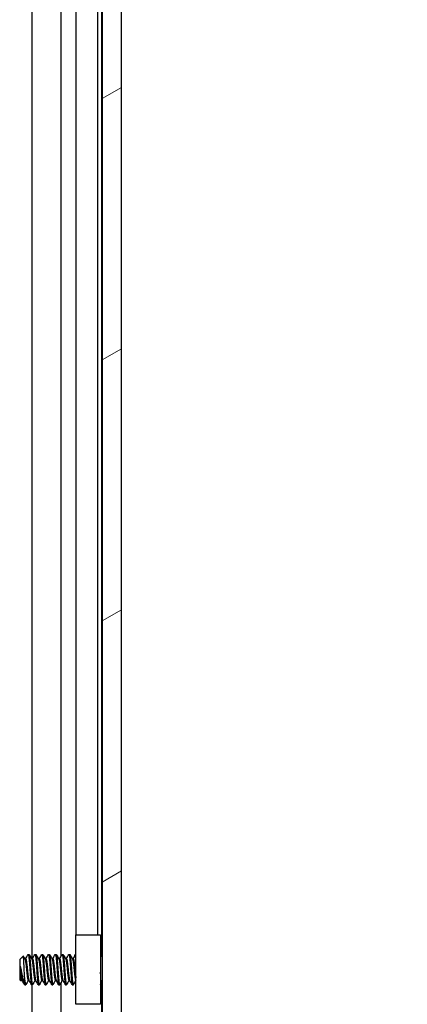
# Model space of a CAD drawing. Header units: millimetres. Extents: x 64 to 1798, y 64 to 1380.
# Tile 51 of 73: x 1066 to 1102, y 559 to 651. Entities that reach past the tile are written whole.
import ezdxf

# ---------------------------------------------------------------- set-up
doc = ezdxf.new("R2010")
doc.units = ezdxf.units.MM
doc.header["$LTSCALE"] = 6.666667
for name, color, linetype, lineweight in [('Dimension (ANSI)', 7, 'Continuous', 25), ('Hatch (ANSI)', 7, 'Continuous', 18), ('Visible (ANSI)', 7, 'Continuous', 25)]:
    doc.layers.add(name, color=color, linetype=linetype, lineweight=lineweight)
doc.styles.add('Note Text (ANSI)', font='tahoma.ttf')
doc.dimstyles.new('Default - mm (ANSI)', dxfattribs={"dimscale": 6.666667, "dimtxt": 1.75, "dimasz": 1.5, "dimexe": 2, "dimexo": 1, "dimgap": 0.8, "dimtad": 0, "dimtih": 1, "dimtoh": 1, "dimrnd": 1e-08, "dimzin": 0, "dimdsep": 46, "dimtxsty": 'Note Text (ANSI)', "dimblk": 'Filled-2', "dimcen": 0.09, "dimdle": 10, "dimclrd": 256, "dimclre": 256, "dimclrt": 256, "dimadec": 1, "dimazin": 0, "dimtfac": 1.741714, "dimtofl": 0, "dimtmove": 0, "dimatfit": 3, "dimldrblk": 'Filled-1', "dimfxl": 1, "dimtolj": 1, "dimtzin": 0, "dimlwd": -1, "dimlwe": -1, "dimarcsym": 0})

# ---------------------------------------------------------------- blocks, each defined once
blk = doc.blocks.new('Filled-2')
at = {"color": 0}
for p, q in [((0, 0), (-1, 0.1667)), ((-1, 0.1667), (-1, -0.1667)), ((-1, 0), (0, 0)), ((-1, -0.1667), (0, 0))]:
    blk.add_line(p, q, dxfattribs=at)
at = {"color": 0, "flags": 128}
blk.add_lwpolyline([(-1, -0.1667), (0, 0), (-1, 0.1667), (-1, -0.1667)], dxfattribs=at)
at = {"color": 0}
blk.add_solid([(-1, -0.1667), (0, 0), (-1, 0.1667), (-1, -0.1667)], dxfattribs=at)
blk = doc.blocks.new('*D11')
at = {"layer": 'Defpoints', "color": 0, "transparency": 16777216}
for p in [(1066.751, 1016.596), (1161.897, 1016.596), (1066.751, 464.166)]:
    blk.add_point(p, dxfattribs=at)
at = {"layer": 'Dimension (ANSI)', "transparency": 16777216}
for p, q in [((1073.418, 1016.596), (1175.231, 1016.596)), ((1161.897, 1006.596), (1161.897, 764.755)), ((1161.897, 474.166), (1161.897, 716.007)), ((1073.418, 464.166), (1175.231, 464.166))]:
    blk.add_line(p, q, dxfattribs=at)
at = {"layer": 'Dimension (ANSI)', "transparency": 16777216, "xscale": 10, "yscale": 10, "zscale": 10}
for p, rotation in [((1161.897, 1016.596), 90), ((1161.897, 464.166), 270)]:
    blk.add_blockref('Filled-2', p, dxfattribs=dict(at, rotation=rotation))
at = {"layer": 'Dimension (ANSI)', "transparency": 16777216, "char_height": 11.66667, "attachment_point": 5, "style": 'Note Text (ANSI)'}
for s, insert in [('\\A1; 552.43 mm', (1161.897, 751.791)), ('\\A1;[21.749 in]', (1161.897, 727.416))]:
    blk.add_mtext(s, dxfattribs=dict(at, insert=insert))
blk = doc.blocks.new('Filled-1')
at = {"color": 0}
for p, q in [((0, 0), (-1, 0.3333)), ((-1, 0.3333), (-1, -0.3333)), ((-1, 0), (0, 0)), ((-1, -0.3333), (0, 0))]:
    blk.add_line(p, q, dxfattribs=at)
at = {"color": 0, "flags": 128}
blk.add_lwpolyline([(-1, -0.3333), (0, 0), (-1, 0.3333), (-1, -0.3333)], dxfattribs=at)
at = {"color": 0}
blk.add_solid([(-1, -0.3333), (0, 0), (-1, 0.3333), (-1, -0.3333)], dxfattribs=at)

msp = doc.modelspace()

# ---------------------------------------------------------------- hatches: boundary and pattern name
at = {"layer": 'Hatch (ANSI)'}
h = msp.add_hatch(dxfattribs=at)
h.set_pattern_fill('ANSI31', color=256, scale=169.333333, angle=-15, style=0)
h.set_pattern_definition([(30, (0, 0), (-10.58333, 18.33087), [])])
h.paths.add_polyline_path([(1073.257, 468.0803), (1075.0604, 468.0803), (1075.0604, 1012.6817), (1073.257, 1012.6817)])

# ---------------------------------------------------------------- linework, layer by layer
at = {"layer": 'Visible (ANSI)'}
for p, q in [((1073.257, 1012.6817), (1073.257, 468.0803)), ((1075.0604, 468.0803), (1075.0604, 1012.6817)), ((1069.4015, 563.8325), (1069.4015, 739.188)), ((1073.2184, 563.8632), (1073.2184, 739.0988)), ((1066.6949, 563.5738), (1066.6949, 738.9586)), ((1070.8054, 565.831), (1070.8054, 737.131)), ((1072.8374, 565.831), (1072.8374, 737.131)), ((1070.7874, 565.831), (1073.0874, 565.831)), ((1070.7874, 559.331), (1070.7874, 565.831)), ((1073.0874, 565.831), (1073.0874, 559.331)), ((1066.3292, 564.0034), (1066.4086, 564.0034)), ((1066.9642, 564.0034), (1067.0436, 564.0034)), ((1067.5992, 564.0034), (1067.6786, 564.0034)), ((1068.2342, 564.0034), (1068.3136, 564.0034)), ((1068.8692, 564.0034), (1068.9486, 564.0034)), ((1069.5042, 564.0034), (1069.5836, 564.0034)), ((1070.1392, 564.0034), (1070.2186, 564.0034)), ((1070.7742, 564.0034), (1070.7874, 564.0034)), ((1065.5354, 563.5271), (1065.8585, 563.8502)), ((1065.5354, 563.5271), (1065.5354, 561.6348)), ((1066.0216, 563.5738), (1066.0911, 563.5738)), ((1066.6566, 563.5738), (1066.7261, 563.5738)), ((1067.2916, 563.5738), (1067.3611, 563.5738)), ((1067.9266, 563.5738), (1067.9961, 563.5738)), ((1068.5616, 563.5738), (1068.6311, 563.5738)), ((1069.1966, 563.5738), (1069.2661, 563.5738)), ((1069.8316, 563.5738), (1069.9011, 563.5738)), ((1070.4666, 563.5738), (1070.5361, 563.5738)), ((1073.0874, 563.7322), (1073.257, 563.9018)), ((1065.5821, 562.9041), (1065.5821, 562.1363)), ((1065.5354, 561.6348), (1065.6542, 561.5161)), ((1065.6942, 561.5882), (1065.7637, 561.5882)), ((1066.0117, 561.1586), (1066.0117, 561.5844)), ((1066.3292, 561.5882), (1066.3987, 561.5882)), ((1066.9642, 561.5882), (1067.0337, 561.5882)), ((1067.5992, 561.5882), (1067.6687, 561.5882)), ((1068.2342, 561.5882), (1068.3037, 561.5882)), ((1068.8692, 561.5882), (1068.9387, 561.5882)), ((1069.4015, 477.491), (1069.4015, 561.388)), ((1069.5042, 561.5882), (1069.5737, 561.5882)), ((1070.1392, 561.5882), (1070.2087, 561.5882)), ((1070.7742, 561.5882), (1070.7874, 561.5882)), ((1073.1768, 561.3404), (1073.257, 561.2602)), ((1073.2184, 477.491), (1073.2184, 561.2988)), ((1066.0117, 561.1586), (1066.0911, 561.1586)), ((1066.6467, 561.1586), (1066.7261, 561.1586)), ((1066.6949, 477.491), (1066.6949, 561.1586)), ((1067.2817, 561.1586), (1067.3611, 561.1586)), ((1067.9167, 561.1586), (1067.9961, 561.1586)), ((1068.5517, 561.1586), (1068.6311, 561.1586)), ((1069.1867, 561.1586), (1069.2661, 561.1586)), ((1069.8217, 561.1586), (1069.9011, 561.1586)), ((1070.4567, 561.1586), (1070.5361, 561.1586)), ((1073.0874, 559.331), (1070.7874, 559.331))]:
    msp.add_line(p, q, dxfattribs=at)
msp.add_ellipse((1070.6908, 562.581), major_axis=(0, 0.343), ratio=0.1068566, start_param=0.4127074, end_param=2.7288852, dxfattribs=at)
for points in [[(1066.0812, 563.5738), (1066.1595, 563.7127), (1066.2374, 563.8518), (1066.3152, 563.991)], [(1066.4225, 563.991), (1066.5036, 563.846), (1066.5848, 563.7012), (1066.6663, 563.5565)], [(1066.7162, 563.5738), (1066.7945, 563.7127), (1066.8724, 563.8518), (1066.9502, 563.991)], [(1067.0575, 563.991), (1067.1386, 563.846), (1067.2198, 563.7012), (1067.3013, 563.5565)], [(1067.3512, 563.5738), (1067.4295, 563.7127), (1067.5074, 563.8518), (1067.5852, 563.991)], [(1067.6925, 563.991), (1067.7736, 563.846), (1067.8548, 563.7012), (1067.9363, 563.5565)], [(1067.9862, 563.5738), (1068.0645, 563.7127), (1068.1424, 563.8518), (1068.2202, 563.991)], [(1068.3275, 563.991), (1068.4086, 563.846), (1068.4898, 563.7012), (1068.5713, 563.5565)], [(1068.6212, 563.5738), (1068.6995, 563.7127), (1068.7774, 563.8518), (1068.8552, 563.991)], [(1068.9625, 563.991), (1069.0436, 563.846), (1069.1248, 563.7012), (1069.2063, 563.5565)], [(1069.2562, 563.5738), (1069.3345, 563.7127), (1069.4124, 563.8518), (1069.4902, 563.991)], [(1069.5975, 563.991), (1069.6786, 563.846), (1069.7598, 563.7012), (1069.8413, 563.5565)], [(1069.8912, 563.5738), (1069.9695, 563.7127), (1070.0474, 563.8518), (1070.1252, 563.991)], [(1070.2325, 563.991), (1070.3136, 563.846), (1070.3948, 563.7012), (1070.4763, 563.5565)], [(1070.5262, 563.5738), (1070.6045, 563.7127), (1070.6824, 563.8518), (1070.7602, 563.991)], [(1065.8684, 563.8464), (1065.9226, 563.7497), (1065.9769, 563.6531), (1066.0313, 563.5565)], [(1073.2418, 563.8866), (1073.2469, 563.8956), (1073.252, 563.9047), (1073.257, 563.9138)], [(1065.5821, 562.9041), (1065.6088, 562.8053), (1065.6334, 562.6955), (1065.6555, 562.581)], [(1065.7041, 561.5882), (1065.6914, 561.5656), (1065.6787, 561.543), (1065.6659, 561.5204)], [(1065.9797, 561.2033), (1065.9046, 561.3375), (1065.8294, 561.4716), (1065.7539, 561.6054)], [(1066.3391, 561.5882), (1066.2608, 561.4493), (1066.1829, 561.3102), (1066.105, 561.171)], [(1066.6327, 561.171), (1066.5517, 561.316), (1066.4705, 561.4608), (1066.3889, 561.6054)], [(1066.9741, 561.5882), (1066.8958, 561.4493), (1066.8179, 561.3102), (1066.74, 561.171)], [(1067.2677, 561.171), (1067.1867, 561.316), (1067.1055, 561.4608), (1067.0239, 561.6054)], [(1067.6091, 561.5882), (1067.5308, 561.4493), (1067.4529, 561.3102), (1067.375, 561.171)], [(1067.9027, 561.171), (1067.8217, 561.316), (1067.7405, 561.4608), (1067.6589, 561.6054)], [(1068.2441, 561.5882), (1068.1658, 561.4493), (1068.0879, 561.3102), (1068.01, 561.171)], [(1068.5377, 561.171), (1068.4567, 561.316), (1068.3755, 561.4608), (1068.2939, 561.6054)], [(1068.8791, 561.5882), (1068.8008, 561.4493), (1068.7229, 561.3102), (1068.645, 561.171)], [(1069.1727, 561.171), (1069.0917, 561.316), (1069.0105, 561.4608), (1068.9289, 561.6054)], [(1069.5141, 561.5882), (1069.4358, 561.4493), (1069.3579, 561.3102), (1069.28, 561.171)], [(1069.8077, 561.171), (1069.7267, 561.316), (1069.6455, 561.4608), (1069.5639, 561.6054)], [(1070.1491, 561.5882), (1070.0708, 561.4493), (1069.9929, 561.3102), (1069.915, 561.171)], [(1070.4427, 561.171), (1070.3617, 561.316), (1070.2805, 561.4608), (1070.1989, 561.6054)], [(1070.7841, 561.5882), (1070.7058, 561.4493), (1070.6279, 561.3102), (1070.55, 561.171)], [(1073.182, 561.3353), (1073.1513, 561.2805), (1073.1206, 561.2258), (1073.09, 561.171)]]:
    msp.add_open_spline(points, degree=3, dxfattribs=at)
for points, weights, knots in [([(1066.3152, 563.991), (1066.3509, 564.0548), (1066.3821, 563.8128), (1066.435, 563.4022), (1066.4879, 562.581)], [0.937106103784, 0.916453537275, 1, 0.866025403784, 1], [0.076837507, 0.076837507, 0.076837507, 0.083333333, 0.083333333, 0.09375, 0.09375, 0.09375]), ([(1066.4086, 564.0034), (1066.4369, 564.0034), (1066.4615, 563.8128), (1066.5144, 563.4022), (1066.5673, 562.581)], [0.933012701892, 0.933012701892, 1, 0.866025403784, 1], [0.140625, 0.140625, 0.140625, 0.145833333, 0.145833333, 0.15625, 0.15625, 0.15625]), ([(1066.9502, 563.991), (1066.9859, 564.0548), (1067.0171, 563.8128), (1067.07, 563.4022), (1067.1229, 562.581)], [0.937106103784, 0.916453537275, 1, 0.866025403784, 1], [0.139337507, 0.139337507, 0.139337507, 0.145833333, 0.145833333, 0.15625, 0.15625, 0.15625]), ([(1067.0436, 564.0034), (1067.0719, 564.0034), (1067.0965, 563.8128), (1067.1494, 563.4022), (1067.2023, 562.581)], [0.933012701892, 0.933012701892, 1, 0.866025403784, 1], [0.203125, 0.203125, 0.203125, 0.208333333, 0.208333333, 0.21875, 0.21875, 0.21875]), ([(1067.5852, 563.991), (1067.6209, 564.0548), (1067.6521, 563.8128), (1067.705, 563.4022), (1067.7579, 562.581)], [0.937106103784, 0.916453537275, 1, 0.866025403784, 1], [0.201837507, 0.201837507, 0.201837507, 0.208333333, 0.208333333, 0.21875, 0.21875, 0.21875]), ([(1067.6786, 564.0034), (1067.7069, 564.0034), (1067.7315, 563.8128), (1067.7844, 563.4022), (1067.8373, 562.581)], [0.933012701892, 0.933012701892, 1, 0.866025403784, 1], [0.265625, 0.265625, 0.265625, 0.270833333, 0.270833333, 0.28125, 0.28125, 0.28125]), ([(1068.2202, 563.991), (1068.2559, 564.0548), (1068.2871, 563.8128), (1068.34, 563.4022), (1068.3929, 562.581)], [0.937106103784, 0.916453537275, 1, 0.866025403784, 1], [0.264337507, 0.264337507, 0.264337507, 0.270833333, 0.270833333, 0.28125, 0.28125, 0.28125]), ([(1068.3136, 564.0034), (1068.3419, 564.0034), (1068.3665, 563.8128), (1068.4194, 563.4022), (1068.4723, 562.581)], [0.933012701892, 0.933012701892, 1, 0.866025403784, 1], [0.328125, 0.328125, 0.328125, 0.333333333, 0.333333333, 0.34375, 0.34375, 0.34375]), ([(1068.8552, 563.991), (1068.8909, 564.0548), (1068.9221, 563.8128), (1068.975, 563.4022), (1069.0279, 562.581)], [0.937106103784, 0.916453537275, 1, 0.866025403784, 1], [0.326837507, 0.326837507, 0.326837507, 0.333333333, 0.333333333, 0.34375, 0.34375, 0.34375]), ([(1068.9486, 564.0034), (1068.9769, 564.0034), (1069.0015, 563.8128), (1069.0544, 563.4022), (1069.1073, 562.581)], [0.933012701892, 0.933012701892, 1, 0.866025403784, 1], [0.390625, 0.390625, 0.390625, 0.395833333, 0.395833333, 0.40625, 0.40625, 0.40625]), ([(1069.4902, 563.991), (1069.5259, 564.0548), (1069.5571, 563.8128), (1069.61, 563.4022), (1069.6629, 562.581)], [0.937106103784, 0.916453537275, 1, 0.866025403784, 1], [0.389337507, 0.389337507, 0.389337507, 0.395833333, 0.395833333, 0.40625, 0.40625, 0.40625]), ([(1069.5836, 564.0034), (1069.6119, 564.0034), (1069.6365, 563.8128), (1069.6894, 563.4022), (1069.7423, 562.581)], [0.933012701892, 0.933012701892, 1, 0.866025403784, 1], [0.453125, 0.453125, 0.453125, 0.458333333, 0.458333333, 0.46875, 0.46875, 0.46875]), ([(1070.1252, 563.991), (1070.1609, 564.0548), (1070.1921, 563.8128), (1070.245, 563.4022), (1070.2979, 562.581)], [0.937106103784, 0.916453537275, 1, 0.866025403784, 1], [0.451837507, 0.451837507, 0.451837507, 0.458333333, 0.458333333, 0.46875, 0.46875, 0.46875]), ([(1070.2186, 564.0034), (1070.2469, 564.0034), (1070.2715, 563.8128), (1070.3244, 563.4022), (1070.3773, 562.581)], [0.933012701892, 0.933012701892, 1, 0.866025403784, 1], [0.515625, 0.515625, 0.515625, 0.520833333, 0.520833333, 0.53125, 0.53125, 0.53125]), ([(1066.0313, 563.5565), (1066.049, 563.5252), (1066.0646, 563.4408), (1066.1175, 563.1542), (1066.1704, 562.581), (1066.2234, 562.0078), (1066.2763, 561.7212), (1066.3008, 561.5882), (1066.3292, 561.5882)], [0.941196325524, 0.956426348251, 1, 0.866025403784, 1, 0.866025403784, 1, 0.933012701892, 0.933012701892], [0.079945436, 0.079945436, 0.079945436, 0.083333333, 0.083333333, 0.09375, 0.09375, 0.104166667, 0.104166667, 0.109375, 0.109375, 0.109375]), ([(1066.0911, 563.5738), (1066.1194, 563.5738), (1066.144, 563.4408), (1066.1969, 563.1542), (1066.2498, 562.581), (1066.3027, 562.0078), (1066.3557, 561.7212), (1066.3712, 561.6368), (1066.3889, 561.6054)], [0.933012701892, 0.933012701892, 1, 0.866025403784, 1, 0.866025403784, 1, 0.956426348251, 0.941196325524], [0.078125, 0.078125, 0.078125, 0.083333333, 0.083333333, 0.09375, 0.09375, 0.104166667, 0.104166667, 0.107554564, 0.107554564, 0.107554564]), ([(1066.6663, 563.5565), (1066.684, 563.5252), (1066.6996, 563.4408), (1066.7525, 563.1542), (1066.8054, 562.581), (1066.8584, 562.0078), (1066.9113, 561.7212), (1066.9358, 561.5882), (1066.9642, 561.5882)], [0.941196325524, 0.956426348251, 1, 0.866025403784, 1, 0.866025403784, 1, 0.933012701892, 0.933012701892], [0.142445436, 0.142445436, 0.142445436, 0.145833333, 0.145833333, 0.15625, 0.15625, 0.166666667, 0.166666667, 0.171875, 0.171875, 0.171875]), ([(1066.7261, 563.5738), (1066.7544, 563.5738), (1066.779, 563.4408), (1066.8319, 563.1542), (1066.8848, 562.581), (1066.9377, 562.0078), (1066.9907, 561.7212), (1067.0062, 561.6368), (1067.0239, 561.6054)], [0.933012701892, 0.933012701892, 1, 0.866025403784, 1, 0.866025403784, 1, 0.956426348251, 0.941196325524], [0.140625, 0.140625, 0.140625, 0.145833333, 0.145833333, 0.15625, 0.15625, 0.166666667, 0.166666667, 0.170054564, 0.170054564, 0.170054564]), ([(1067.3013, 563.5565), (1067.319, 563.5252), (1067.3346, 563.4408), (1067.3875, 563.1542), (1067.4404, 562.581), (1067.4934, 562.0078), (1067.5463, 561.7212), (1067.5708, 561.5882), (1067.5992, 561.5882)], [0.941196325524, 0.956426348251, 1, 0.866025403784, 1, 0.866025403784, 1, 0.933012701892, 0.933012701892], [0.204945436, 0.204945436, 0.204945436, 0.208333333, 0.208333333, 0.21875, 0.21875, 0.229166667, 0.229166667, 0.234375, 0.234375, 0.234375]), ([(1067.3611, 563.5738), (1067.3894, 563.5738), (1067.414, 563.4408), (1067.4669, 563.1542), (1067.5198, 562.581), (1067.5727, 562.0078), (1067.6257, 561.7212), (1067.6412, 561.6368), (1067.6589, 561.6054)], [0.933012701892, 0.933012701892, 1, 0.866025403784, 1, 0.866025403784, 1, 0.956426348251, 0.941196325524], [0.203125, 0.203125, 0.203125, 0.208333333, 0.208333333, 0.21875, 0.21875, 0.229166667, 0.229166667, 0.232554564, 0.232554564, 0.232554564]), ([(1067.9363, 563.5565), (1067.954, 563.5252), (1067.9696, 563.4408), (1068.0225, 563.1542), (1068.0754, 562.581), (1068.1284, 562.0078), (1068.1813, 561.7212), (1068.2058, 561.5882), (1068.2342, 561.5882)], [0.941196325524, 0.956426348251, 1, 0.866025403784, 1, 0.866025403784, 1, 0.933012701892, 0.933012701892], [0.267445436, 0.267445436, 0.267445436, 0.270833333, 0.270833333, 0.28125, 0.28125, 0.291666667, 0.291666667, 0.296875, 0.296875, 0.296875]), ([(1067.9961, 563.5738), (1068.0244, 563.5738), (1068.049, 563.4408), (1068.1019, 563.1542), (1068.1548, 562.581), (1068.2077, 562.0078), (1068.2607, 561.7212), (1068.2762, 561.6368), (1068.2939, 561.6054)], [0.933012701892, 0.933012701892, 1, 0.866025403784, 1, 0.866025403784, 1, 0.956426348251, 0.941196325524], [0.265625, 0.265625, 0.265625, 0.270833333, 0.270833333, 0.28125, 0.28125, 0.291666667, 0.291666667, 0.295054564, 0.295054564, 0.295054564]), ([(1068.5713, 563.5565), (1068.589, 563.5252), (1068.6046, 563.4408), (1068.6575, 563.1542), (1068.7104, 562.581), (1068.7634, 562.0078), (1068.8163, 561.7212), (1068.8408, 561.5882), (1068.8692, 561.5882)], [0.941196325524, 0.956426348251, 1, 0.866025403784, 1, 0.866025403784, 1, 0.933012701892, 0.933012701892], [0.329945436, 0.329945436, 0.329945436, 0.333333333, 0.333333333, 0.34375, 0.34375, 0.354166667, 0.354166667, 0.359375, 0.359375, 0.359375]), ([(1068.6311, 563.5738), (1068.6594, 563.5738), (1068.684, 563.4408), (1068.7369, 563.1542), (1068.7898, 562.581), (1068.8427, 562.0078), (1068.8957, 561.7212), (1068.9112, 561.6368), (1068.9289, 561.6054)], [0.933012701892, 0.933012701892, 1, 0.866025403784, 1, 0.866025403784, 1, 0.956426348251, 0.941196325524], [0.328125, 0.328125, 0.328125, 0.333333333, 0.333333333, 0.34375, 0.34375, 0.354166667, 0.354166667, 0.357554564, 0.357554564, 0.357554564]), ([(1069.2063, 563.5565), (1069.224, 563.5252), (1069.2396, 563.4408), (1069.2925, 563.1542), (1069.3454, 562.581), (1069.3984, 562.0078), (1069.4513, 561.7212), (1069.4758, 561.5882), (1069.5042, 561.5882)], [0.941196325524, 0.956426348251, 1, 0.866025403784, 1, 0.866025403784, 1, 0.933012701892, 0.933012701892], [0.392445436, 0.392445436, 0.392445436, 0.395833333, 0.395833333, 0.40625, 0.40625, 0.416666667, 0.416666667, 0.421875, 0.421875, 0.421875]), ([(1069.2661, 563.5738), (1069.2944, 563.5738), (1069.319, 563.4408), (1069.3719, 563.1542), (1069.4248, 562.581), (1069.4777, 562.0078), (1069.5307, 561.7212), (1069.5462, 561.6368), (1069.5639, 561.6054)], [0.933012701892, 0.933012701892, 1, 0.866025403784, 1, 0.866025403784, 1, 0.956426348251, 0.941196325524], [0.390625, 0.390625, 0.390625, 0.395833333, 0.395833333, 0.40625, 0.40625, 0.416666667, 0.416666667, 0.420054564, 0.420054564, 0.420054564]), ([(1069.8413, 563.5565), (1069.859, 563.5252), (1069.8746, 563.4408), (1069.9275, 563.1542), (1069.9804, 562.581), (1070.0334, 562.0078), (1070.0863, 561.7212), (1070.1108, 561.5882), (1070.1392, 561.5882)], [0.941196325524, 0.956426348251, 1, 0.866025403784, 1, 0.866025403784, 1, 0.933012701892, 0.933012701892], [0.454945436, 0.454945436, 0.454945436, 0.458333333, 0.458333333, 0.46875, 0.46875, 0.479166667, 0.479166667, 0.484375, 0.484375, 0.484375]), ([(1069.9011, 563.5738), (1069.9294, 563.5738), (1069.954, 563.4408), (1070.0069, 563.1542), (1070.0598, 562.581), (1070.1127, 562.0078), (1070.1657, 561.7212), (1070.1812, 561.6368), (1070.1989, 561.6054)], [0.933012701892, 0.933012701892, 1, 0.866025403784, 1, 0.866025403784, 1, 0.956426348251, 0.941196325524], [0.453125, 0.453125, 0.453125, 0.458333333, 0.458333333, 0.46875, 0.46875, 0.479166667, 0.479166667, 0.482554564, 0.482554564, 0.482554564]), ([(1070.4763, 563.5565), (1070.494, 563.5252), (1070.5096, 563.4408), (1070.5625, 563.1542), (1070.6154, 562.581), (1070.6684, 562.0078), (1070.7213, 561.7212), (1070.7458, 561.5882), (1070.7742, 561.5882)], [0.941196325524, 0.956426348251, 1, 0.866025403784, 1, 0.866025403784, 1, 0.933012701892, 0.933012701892], [0.517445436, 0.517445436, 0.517445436, 0.520833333, 0.520833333, 0.53125, 0.53125, 0.541666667, 0.541666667, 0.546875, 0.546875, 0.546875]), ([(1070.5361, 563.5738), (1070.5644, 563.5738), (1070.589, 563.4408), (1070.6263, 563.2388), (1070.668, 562.8498)], [0.933012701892, 0.933012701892, 1, 0.901667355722, 0.947680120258], [0.515625, 0.515625, 0.515625, 0.520833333, 0.520833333, 0.528478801, 0.528478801, 0.528478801]), ([(1065.5821, 562.9041), (1065.5995, 562.7471), (1065.6148, 562.581), (1065.6677, 562.0078), (1065.7207, 561.7212), (1065.7362, 561.6368), (1065.7539, 561.6054)], [0.941670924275, 0.957095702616, 1, 0.866025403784, 1, 0.956426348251, 0.941196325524], [0.027914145, 0.027914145, 0.027914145, 0.03125, 0.03125, 0.041666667, 0.041666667, 0.045054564, 0.045054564, 0.045054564]), ([(1065.5821, 562.1363), (1065.6138, 561.8701), (1065.6413, 561.7212), (1065.6658, 561.5882), (1065.6942, 561.5882)], [0.933829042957, 0.925617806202, 1, 0.933012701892, 0.933012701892], [0.035883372, 0.035883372, 0.035883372, 0.041666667, 0.041666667, 0.046875, 0.046875, 0.046875]), ([(1066.4879, 562.581), (1066.5409, 561.7598), (1066.5938, 561.3492), (1066.6183, 561.1586), (1066.6467, 561.1586)], [1, 0.866025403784, 1, 0.933012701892, 0.933012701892], [0.09375, 0.09375, 0.09375, 0.104166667, 0.104166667, 0.109375, 0.109375, 0.109375]), ([(1066.5673, 562.581), (1066.6202, 561.7598), (1066.6732, 561.3492), (1066.7043, 561.1072), (1066.74, 561.171)], [1, 0.866025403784, 1, 0.916453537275, 0.937106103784], [0.15625, 0.15625, 0.15625, 0.166666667, 0.166666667, 0.173162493, 0.173162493, 0.173162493]), ([(1067.1229, 562.581), (1067.1759, 561.7598), (1067.2288, 561.3492), (1067.2533, 561.1586), (1067.2817, 561.1586)], [1, 0.866025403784, 1, 0.933012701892, 0.933012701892], [0.15625, 0.15625, 0.15625, 0.166666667, 0.166666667, 0.171875, 0.171875, 0.171875]), ([(1067.2023, 562.581), (1067.2552, 561.7598), (1067.3082, 561.3492), (1067.3393, 561.1072), (1067.375, 561.171)], [1, 0.866025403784, 1, 0.916453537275, 0.937106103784], [0.21875, 0.21875, 0.21875, 0.229166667, 0.229166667, 0.235662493, 0.235662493, 0.235662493]), ([(1067.7579, 562.581), (1067.8109, 561.7598), (1067.8638, 561.3492), (1067.8883, 561.1586), (1067.9167, 561.1586)], [1, 0.866025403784, 1, 0.933012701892, 0.933012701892], [0.21875, 0.21875, 0.21875, 0.229166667, 0.229166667, 0.234375, 0.234375, 0.234375]), ([(1067.8373, 562.581), (1067.8902, 561.7598), (1067.9432, 561.3492), (1067.9743, 561.1072), (1068.01, 561.171)], [1, 0.866025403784, 1, 0.916453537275, 0.937106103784], [0.28125, 0.28125, 0.28125, 0.291666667, 0.291666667, 0.298162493, 0.298162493, 0.298162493]), ([(1068.3929, 562.581), (1068.4459, 561.7598), (1068.4988, 561.3492), (1068.5233, 561.1586), (1068.5517, 561.1586)], [1, 0.866025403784, 1, 0.933012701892, 0.933012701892], [0.28125, 0.28125, 0.28125, 0.291666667, 0.291666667, 0.296875, 0.296875, 0.296875]), ([(1068.4723, 562.581), (1068.5252, 561.7598), (1068.5782, 561.3492), (1068.6093, 561.1072), (1068.645, 561.171)], [1, 0.866025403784, 1, 0.916453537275, 0.937106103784], [0.34375, 0.34375, 0.34375, 0.354166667, 0.354166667, 0.360662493, 0.360662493, 0.360662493]), ([(1069.0279, 562.581), (1069.0809, 561.7598), (1069.1338, 561.3492), (1069.1583, 561.1586), (1069.1867, 561.1586)], [1, 0.866025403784, 1, 0.933012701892, 0.933012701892], [0.34375, 0.34375, 0.34375, 0.354166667, 0.354166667, 0.359375, 0.359375, 0.359375]), ([(1069.1073, 562.581), (1069.1602, 561.7598), (1069.2132, 561.3492), (1069.2443, 561.1072), (1069.28, 561.171)], [1, 0.866025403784, 1, 0.916453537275, 0.937106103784], [0.40625, 0.40625, 0.40625, 0.416666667, 0.416666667, 0.423162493, 0.423162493, 0.423162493]), ([(1069.6629, 562.581), (1069.7159, 561.7598), (1069.7688, 561.3492), (1069.7933, 561.1586), (1069.8217, 561.1586)], [1, 0.866025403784, 1, 0.933012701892, 0.933012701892], [0.40625, 0.40625, 0.40625, 0.416666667, 0.416666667, 0.421875, 0.421875, 0.421875]), ([(1069.7423, 562.581), (1069.7952, 561.7598), (1069.8482, 561.3492), (1069.8793, 561.1072), (1069.915, 561.171)], [1, 0.866025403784, 1, 0.916453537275, 0.937106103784], [0.46875, 0.46875, 0.46875, 0.479166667, 0.479166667, 0.485662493, 0.485662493, 0.485662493]), ([(1070.2979, 562.581), (1070.3509, 561.7598), (1070.4038, 561.3492), (1070.4283, 561.1586), (1070.4567, 561.1586)], [1, 0.866025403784, 1, 0.933012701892, 0.933012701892], [0.46875, 0.46875, 0.46875, 0.479166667, 0.479166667, 0.484375, 0.484375, 0.484375]), ([(1070.3773, 562.581), (1070.4302, 561.7598), (1070.4832, 561.3492), (1070.5143, 561.1072), (1070.55, 561.171)], [1, 0.866025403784, 1, 0.916453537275, 0.937106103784], [0.53125, 0.53125, 0.53125, 0.541666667, 0.541666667, 0.548162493, 0.548162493, 0.548162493]), ([(1066.0117, 561.5844), (1066.0257, 561.4461), (1066.0382, 561.3492), (1066.0693, 561.1072), (1066.105, 561.171)], [0.948065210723, 0.96476686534, 1, 0.916453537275, 0.937106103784], [0.1014272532, 0.1014272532, 0.1014272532, 0.1041666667, 0.1041666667, 0.1106624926, 0.1106624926, 0.1106624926])]:
    msp.add_rational_spline(points, weights, degree=2, knots=knots, dxfattribs=at)
for points, weights in [([(1070.7602, 563.991), (1070.7738, 564.0153), (1070.7874, 563.9922)], [0.937106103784, 0.929128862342, 0.936697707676]), ([(1070.7469, 562.091), (1070.768, 561.9195), (1070.7874, 561.7983)], [0.933025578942, 0.932337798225, 0.968385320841]), ([(1073.0874, 561.1668), (1073.0887, 561.1687), (1073.09, 561.171)], [0.9357229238, 0.936343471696, 0.937106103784])]:
    msp.add_rational_spline(points, weights, degree=2, dxfattribs=at)
for points, knots in [([(1065.9606, 562.581), (1065.9538, 562.7393), (1065.9477, 562.8635), (1065.9369, 563.0729), (1065.9309, 563.1798), (1065.9164, 563.4156), (1065.9079, 563.5343), (1065.896, 563.6745), (1065.8923, 563.7156), (1065.8804, 563.815), (1065.8718, 563.8501), (1065.8614, 563.8522), (1065.8599, 563.8516), (1065.8585, 563.8502)], [-0.3275077, -0.3275077, -0.3275077, -0.3275077, -0.298679, -0.298679, -0.26513723, -0.26513723, -0.21824944, -0.21824944, -0.19498337, -0.19498337, -0.1484776, -0.1484776, -0.14089425, -0.14089425, -0.14089425, -0.14089425]), ([(1070.6761, 562.8952), (1070.6866, 562.9384), (1070.7021, 562.9831), (1070.7404, 563.0624), (1070.7622, 563.0981), (1070.7874, 563.1311)], [0, 0, 0, 0, 0.014245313, 0.014245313, 0.026722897, 0.026722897, 0.026722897, 0.026722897]), ([(1065.6659, 561.5204), (1065.6602, 561.5103), (1065.6544, 561.512), (1065.6395, 561.5463), (1065.6306, 561.5945), (1065.6145, 561.7381), (1065.6078, 561.8158), (1065.5957, 561.9578), (1065.5889, 562.0438), (1065.5821, 562.1363)], [-0.09938098, -0.09938098, -0.09938098, -0.09938098, -0.08213524, -0.08213524, -0.055703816, -0.055703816, -0.030124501, -0.030124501, 0, 0, 0, 0]), ([(1065.6555, 562.581), (1065.6656, 562.5288), (1065.6848, 562.4299), (1065.7289, 562.2096), (1065.7474, 562.1186), (1065.7942, 561.8916), (1065.8218, 561.7614), (1065.882, 561.4922), (1065.907, 561.3916), (1065.9565, 561.2419), (1065.9844, 561.1859), (1066.0117, 561.1586)], [-0.16946906, -0.16946906, -0.16946906, -0.16946906, -0.14210049, -0.14210049, -0.12254616, -0.12254616, -0.09176944, -0.09176944, -0.05039984, -0.05039984, 0, 0, 0, 0]), ([(1066.0117, 561.5844), (1066.0032, 561.7205), (1065.9945, 561.8773), (1065.9857, 562.048), (1065.9813, 562.1333), (1065.977, 562.2206), (1065.9728, 562.3098), (1065.9686, 562.399), (1065.9645, 562.4909), (1065.9606, 562.581)], [0, 0, 0, 0, 0.0005404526, 0.0005404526, 0.0005404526, 0.0008106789, 0.0008106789, 0.0008106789, 0.0010809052, 0.0010809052, 0.0010809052, 0.0010809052]), ([(1070.7875, 562.0309), (1070.7731, 562.0498), (1070.7598, 562.0694), (1070.7314, 562.1171), (1070.7172, 562.1459), (1070.6932, 562.2055), (1070.6835, 562.2365), (1070.6761, 562.2668)], [0.012495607, 0.012495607, 0.012495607, 0.012495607, 0.0195994, 0.0195994, 0.029259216, 0.029259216, 0.039250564, 0.039250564, 0.039250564, 0.039250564]), ([(1073.1768, 561.3404), (1073.1689, 561.3483), (1073.161, 561.3815), (1073.1469, 561.487), (1073.1397, 561.5649), (1073.1215, 561.8028), (1073.1125, 561.9341), (1073.098, 562.1647), (1073.0926, 562.2546), (1073.0874, 562.3463)], [-0.52990335, -0.52990335, -0.52990335, -0.52990335, -0.4386463, -0.4386463, -0.36077455, -0.36077455, -0.29338338, -0.29338338, -0.25319545, -0.25319545, -0.25319545, -0.25319545])]:
    msp.add_open_spline(points, degree=3, knots=knots, dxfattribs=at)

# ---------------------------------------------------------------- dimensions: what is measured, and where the dimension line sits
at = {"layer": 'Dimension (ANSI)'}
dim = msp.add_linear_dim(base=(1161.8974, 1016.596), p1=(1066.7511, 464.166), p2=(1066.7511, 1016.596), angle=90, text=' <> mm\\X[21.749 in]', dimstyle='Default - mm (ANSI)', override={"dimgap": 0.8, "dimdec": 2, "dimpost": '', "dimtol": 0, "dimlim": 0, "dimtp": 0, "dimtm": 0, "dimtdec": 2, "dimatfit": 1}, dxfattribs=at)
dim.commit()
dim.dimension.update_dxf_attribs({"geometry": '*D11', "text_midpoint": (1161.8974, 740.381), "dimtype": 160})

doc.saveas('drawing.dxf')
